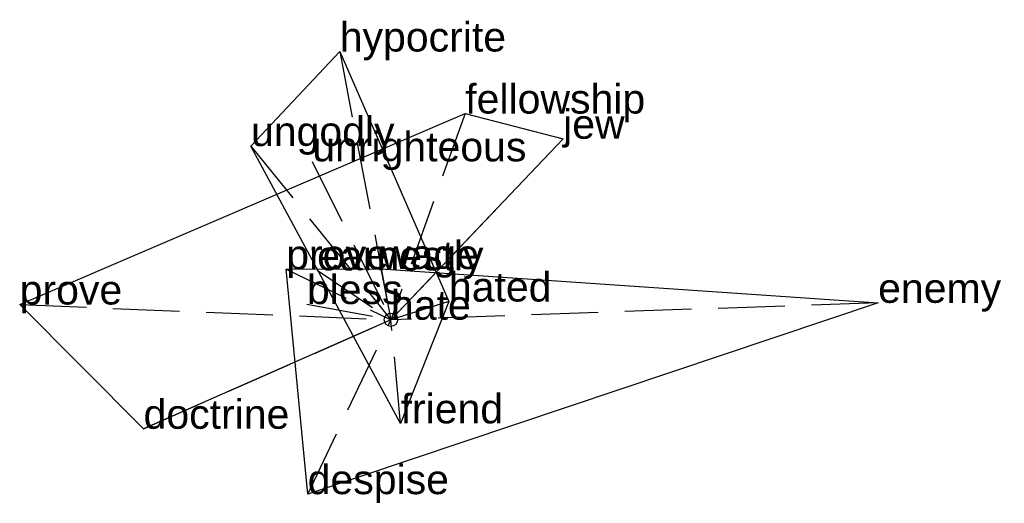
# Model space of a CAD drawing. Extents: x -1.39 to 2.3, y -0.69 to 1.13.
import ezdxf

# ---------------------------------------------------------------- set-up
doc = ezdxf.new("R2010")
doc.units = 0
doc.linetypes.add('DASHED2', pattern=[0.3, 0.25, -0.05])
for name, color, linetype in [('TEXT_nt', 1, 'CONTINUOUS'), ('TEXT_ot', 1, 'CONTINUOUS'), ('TEXT_q', 1, 'CONTINUOUS')]:
    doc.layers.add(name, color=color, linetype=linetype)
doc.styles.get("Standard").update_dxf_attribs({"font": 'arial.ttf'})

# ---------------------------------------------------------------- blocks, each defined once
blk = doc.blocks.new('ot-hate')
at = {"layer": 'LINES_ot', "linetype": 'DASHED2'}
for p in [(-0.192, 1.0056), (-0.5248, 0.6512), (-0.2952, 0.5939), (0.2173, 0.0682), (0, 0), (0.0361, -0.3886)]:
    blk.add_line(p, (0, 0), dxfattribs=at)
at = {"layer": 'ORIGIN_ot'}
blk.add_circle((0, 0), 0.025, dxfattribs=at)
at = {"layer": 'TEXT_ot'}
for s, p in [('hypocrite', (-0.192, 1.0056)), ('ungodly', (-0.5248, 0.6512)), ('unrighteous', (-0.2952, 0.5939)), ('hated', (0.2173, 0.0682)), ('hate', (0, 0)), ('friend', (0.0361, -0.3886))]:
    blk.add_text(s, height=0.11, dxfattribs=at).set_placement(p)
blk = doc.blocks.new('nt-hate')
at = {"layer": 'LINES_nt', "linetype": 'DASHED2'}
for p in [(-0.3927, 0.1892), (-0.0374, 0.1902), (-0.315, 0.0587), (1.8261, 0.0633), (-0.3122, -0.654), (0, 0)]:
    blk.add_line(p, (0, 0), dxfattribs=at)
at = {"layer": 'ORIGIN_nt'}
blk.add_circle((0, 0), 0.025, dxfattribs=at)
at = {"layer": 'TEXT_nt'}
for s, p in [('prove', (-0.3927, 0.1892)), ('wage', (-0.0374, 0.1902)), ('bless', (-0.315, 0.0587)), ('hate', (0, 0)), ('enemy', (1.8261, 0.0633)), ('despise', (-0.3122, -0.654))]:
    blk.add_text(s, height=0.11, dxfattribs=at).set_placement(p)
blk = doc.blocks.new('q-hate')
at = {"layer": 'LINES_q', "linetype": 'DASHED2'}
for p in [(0.2784, 0.773), (0.6454, 0.6785), (-0.2767, 0.1852), (-1.3917, 0.057), (-0.9274, -0.4089), (0, 0)]:
    blk.add_line(p, (0, 0), dxfattribs=at)
at = {"layer": 'ORIGIN_q'}
blk.add_circle((0, 0), 0.025, dxfattribs=at)
at = {"layer": 'TEXT_q'}
for s, p in [('fellowship', (0.2784, 0.773)), ('jew', (0.6454, 0.6785)), ('earnestly', (-0.2767, 0.1852)), ('prove', (-1.3917, 0.057)), ('hate', (0, 0)), ('doctrine', (-0.9274, -0.4089))]:
    blk.add_text(s, height=0.11, dxfattribs=at).set_placement(p)

msp = doc.modelspace()

# ---------------------------------------------------------------- linework, layer by layer
at = {"layer": 'OUTLINE_nt', "linetype": 'CONTINUOUS'}
msp.add_polyline3d([(-0.3122, -0.654, 0), (-0.3927, 0.1892, 0), (-0.0374, 0.1902, 0), (1.8261, 0.0633, 0), (-0.3122, -0.654, 0)], close=True, dxfattribs=at)
at = {"layer": 'OUTLINE_ot', "linetype": 'CONTINUOUS'}
msp.add_polyline3d([(0.0361, -0.3886, 0), (-0.5248, 0.6512, 0), (-0.192, 1.0056, 0), (0.2173, 0.0682, 0), (0.0361, -0.3886, 0)], close=True, dxfattribs=at)
at = {"layer": 'OUTLINE_q', "linetype": 'CONTINUOUS'}
msp.add_polyline3d([(-0.9274, -0.4089, 0), (-1.3917, 0.057, 0), (0.2784, 0.773, 0), (0.6454, 0.6785, 0), (0, 0, 0), (-0.9274, -0.4089, 0)], close=True, dxfattribs=at)

# ---------------------------------------------------------------- block references
for name in ['ot-hate', 'q-hate', 'nt-hate']:
    msp.add_blockref(name, (0, 0))

doc.saveas('drawing.dxf')
